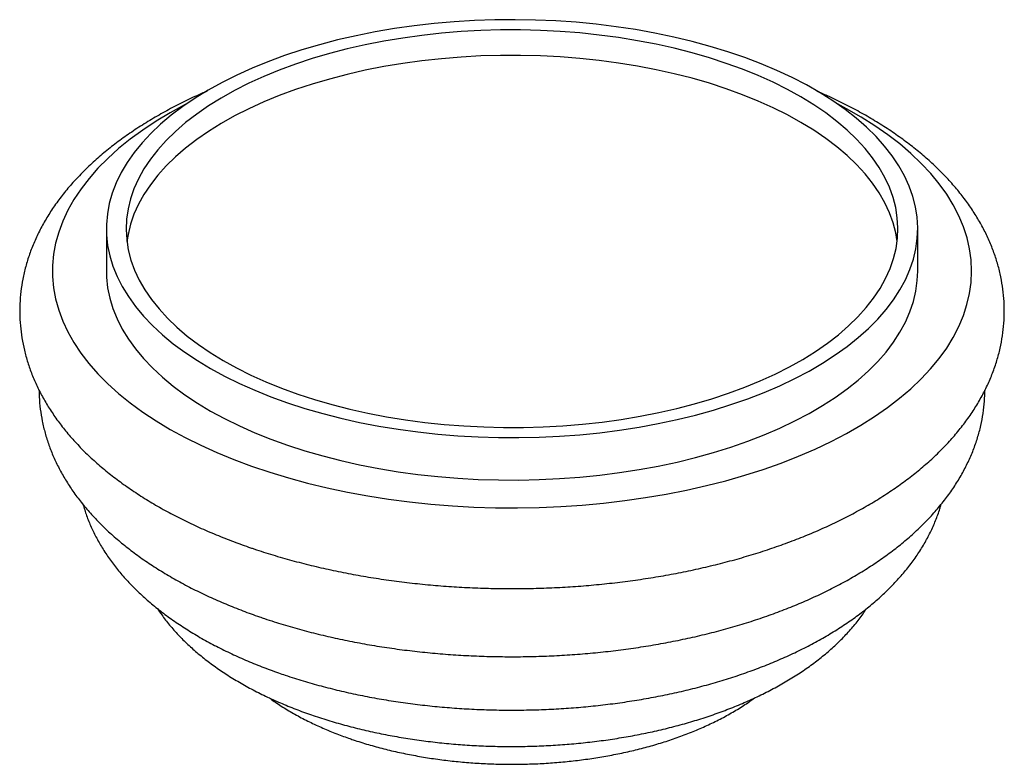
# Paper-space layout '_Trimétrica' of a CAD drawing. Header units: millimetres. Extents: x -99.4 to 0.1, y -105.4 to -30.2.
import ezdxf

# ---------------------------------------------------------------- set-up
doc = ezdxf.new("R2010")
doc.units = ezdxf.units.MM

psp = doc.layouts.new('_Trimétrica')

# ---------------------------------------------------------------- linework, layer by layer
at = {"color": 7, "linetype": 'Continuous', "lineweight": 25}
for p, q in [((-90.62, -51.329), (-90.62, -55.615)), ((-8.62, -55.615), (-8.62, -51.329))]:
    psp.add_line(p, q, dxfattribs=at)
at = {"color": 7, "linetype": 'Continuous', "lineweight": 25, "flags": 128}
for points in [[(-68.755, -70.005), (-66.908, -70.477), (-65.019, -70.9), (-63.09, -71.274), (-61.127, -71.597), (-59.136, -71.869), (-57.12, -72.09), (-55.085, -72.258), (-53.037, -72.372), (-50.979, -72.434), (-48.919, -72.443), (-46.86, -72.398), (-44.808, -72.3), (-42.768, -72.149), (-40.746, -71.945), (-38.746, -71.69), (-36.774, -71.383), (-34.833, -71.025), (-32.931, -70.617), (-31.07, -70.161), (-29.257, -69.657), (-27.494, -69.107), (-25.788, -68.512), (-24.142, -67.874), (-22.56, -67.193), (-21.047, -66.473), (-19.605, -65.715), (-18.24, -64.92), (-16.954, -64.091), (-15.75, -63.229), (-14.632, -62.338), (-13.602, -61.418), (-12.663, -60.473), (-11.818, -59.506), (-11.068, -58.517), (-10.416, -57.51), (-9.862, -56.488), (-9.409, -55.453), (-9.058, -54.407), (-8.809, -53.353), (-8.663, -52.295), (-8.62, -51.234), (-8.682, -50.173), (-8.846, -49.115), (-9.114, -48.062), (-9.484, -47.018), (-9.955, -45.985), (-10.526, -44.965), (-11.196, -43.962), (-11.964, -42.977), (-12.826, -42.013), (-13.781, -41.073), (-14.827, -40.158), (-15.961, -39.272), (-17.18, -38.416), (-18.481, -37.593), (-19.86, -36.804), (-21.315, -36.053), (-22.841, -35.339), (-24.434, -34.667), (-26.092, -34.036), (-27.808, -33.449), (-29.58, -32.907), (-31.403, -32.412), (-33.271, -31.964), (-35.181, -31.566), (-37.127, -31.217), (-39.105, -30.919), (-41.11, -30.673), (-43.136, -30.479), (-45.178, -30.337), (-47.231, -30.249), (-49.291, -30.213), (-51.351, -30.232), (-53.407, -30.303), (-55.454, -30.428), (-57.485, -30.605), (-59.497, -30.835), (-61.484, -31.116), (-63.441, -31.449), (-65.363, -31.832), (-67.245, -32.264), (-69.083, -32.744), (-70.871, -33.271), (-72.606, -33.844), (-74.283, -34.461), (-75.897, -35.12), (-77.446, -35.821), (-78.923, -36.56), (-80.327, -37.337), (-81.653, -38.149), (-82.899, -38.995), (-84.06, -39.872), (-85.134, -40.777), (-86.119, -41.71), (-87.011, -42.666), (-87.809, -43.645), (-88.51, -44.643), (-89.114, -45.658), (-89.617, -46.687), (-90.019, -47.728), (-90.32, -48.778), (-90.517, -49.834), (-90.611, -50.895), (-90.602, -51.956), (-90.489, -53.016), (-90.273, -54.071), (-89.954, -55.12), (-89.533, -56.159), (-89.012, -57.185), (-88.391, -58.197), (-87.672, -59.192), (-86.857, -60.167), (-85.948, -61.119), (-84.947, -62.047), (-83.857, -62.947), (-82.68, -63.819), (-81.42, -64.659), (-80.079, -65.465), (-78.662, -66.235), (-77.171, -66.968), (-75.611, -67.661), (-73.985, -68.313), (-72.297, -68.922), (-70.552, -69.486), (-68.755, -70.005)], [(-67.821, -69.094), (-66.021, -69.553), (-64.178, -69.964), (-62.296, -70.325), (-60.381, -70.636), (-58.437, -70.896), (-56.469, -71.104), (-54.484, -71.259), (-52.485, -71.362), (-50.479, -71.411), (-48.471, -71.407), (-46.466, -71.35), (-44.469, -71.24), (-42.486, -71.077), (-40.521, -70.862), (-38.581, -70.594), (-36.67, -70.276), (-34.794, -69.908), (-32.956, -69.49), (-31.163, -69.024), (-29.419, -68.511), (-27.728, -67.953), (-26.096, -67.35), (-24.526, -66.705), (-23.022, -66.02), (-21.589, -65.295), (-20.23, -64.533), (-18.95, -63.737), (-17.75, -62.907), (-16.635, -62.047), (-15.608, -61.158), (-14.671, -60.243), (-13.826, -59.305), (-13.076, -58.345), (-12.423, -57.367), (-11.869, -56.373), (-11.415, -55.365), (-11.063, -54.347), (-10.812, -53.32), (-10.665, -52.289), (-10.62, -51.255), (-10.679, -50.221), (-10.842, -49.19), (-11.107, -48.165), (-11.475, -47.148), (-11.943, -46.142), (-12.512, -45.15), (-13.178, -44.174), (-13.942, -43.217), (-14.8, -42.282), (-15.75, -41.371), (-16.791, -40.486), (-17.918, -39.63), (-19.129, -38.805), (-20.422, -38.013), (-21.791, -37.257), (-23.235, -36.538), (-24.748, -35.858), (-26.328, -35.219), (-27.969, -34.623), (-29.667, -34.071), (-31.419, -33.565), (-33.219, -33.106), (-35.062, -32.695), (-36.944, -32.334), (-38.859, -32.023), (-40.803, -31.763), (-42.771, -31.555), (-44.756, -31.4), (-46.755, -31.297), (-48.761, -31.248), (-50.769, -31.252), (-52.774, -31.309), (-54.771, -31.419), (-56.754, -31.582), (-58.719, -31.797), (-60.659, -32.064), (-62.57, -32.383), (-64.446, -32.751), (-66.284, -33.169), (-68.077, -33.635), (-69.821, -34.147), (-71.512, -34.706), (-73.144, -35.308), (-74.714, -35.953), (-76.218, -36.639), (-77.651, -37.364), (-79.01, -38.125), (-80.29, -38.922), (-81.49, -39.752), (-82.605, -40.612), (-83.632, -41.501), (-84.57, -42.416), (-85.414, -43.354), (-86.164, -44.314), (-86.817, -45.292), (-87.371, -46.286), (-87.825, -47.294), (-88.177, -48.312), (-88.428, -49.338), (-88.575, -50.37), (-88.62, -51.404), (-88.561, -52.438), (-88.398, -53.469), (-88.133, -54.494), (-87.765, -55.511), (-87.297, -56.517), (-86.728, -57.509), (-86.062, -58.485), (-85.298, -59.441), (-84.44, -60.377), (-83.49, -61.288), (-82.449, -62.173), (-81.322, -63.029), (-80.111, -63.854), (-78.818, -64.645), (-77.449, -65.402), (-76.005, -66.121), (-74.492, -66.801), (-72.912, -67.44), (-71.271, -68.036), (-69.573, -68.588), (-67.821, -69.094)], [(-10.7, -52.615), (-10.842, -51.761), (-11.107, -50.736), (-11.475, -49.719), (-11.943, -48.713), (-12.512, -47.721), (-13.178, -46.746), (-13.942, -45.789), (-14.8, -44.854), (-15.75, -43.942), (-16.791, -43.058), (-17.918, -42.202), (-19.129, -41.377), (-20.422, -40.585), (-21.791, -39.828), (-23.235, -39.109), (-24.748, -38.429), (-26.328, -37.79), (-27.969, -37.194), (-29.667, -36.642), (-31.419, -36.136), (-33.219, -35.677), (-35.062, -35.266), (-36.944, -34.905), (-38.859, -34.594), (-40.803, -34.334), (-42.771, -34.127), (-44.756, -33.971), (-46.755, -33.869), (-48.761, -33.819), (-50.769, -33.823), (-52.774, -33.88), (-54.771, -33.99), (-56.754, -34.153), (-58.719, -34.369), (-60.659, -34.636), (-62.57, -34.954), (-64.446, -35.323), (-66.284, -35.74), (-68.077, -36.206), (-69.821, -36.719), (-71.512, -37.277), (-73.144, -37.88), (-74.714, -38.525), (-76.218, -39.21), (-77.651, -39.935), (-79.01, -40.697), (-80.29, -41.494), (-81.49, -42.323), (-82.605, -43.184), (-83.632, -44.072), (-84.57, -44.987), (-85.414, -45.926), (-86.164, -46.885), (-86.817, -47.863), (-87.371, -48.858), (-87.825, -49.865), (-88.177, -50.883), (-88.428, -51.91), (-88.54, -52.615)], [(-82.517, -38.726), (-82.651, -38.796), (-84.156, -39.618), (-85.585, -40.476), (-86.933, -41.367), (-88.197, -42.291), (-89.376, -43.244), (-90.466, -44.225), (-91.465, -45.231), (-92.37, -46.26), (-93.18, -47.311), (-93.893, -48.379), (-94.507, -49.464), (-95.021, -50.563), (-95.434, -51.673), (-95.744, -52.792), (-95.952, -53.917), (-96.056, -55.045), (-96.056, -56.175), (-95.953, -57.304), (-95.746, -58.429), (-95.437, -59.548), (-95.025, -60.658), (-94.512, -61.757), (-93.899, -62.842), (-93.187, -63.911), (-92.378, -64.961), (-91.473, -65.991), (-90.475, -66.997), (-89.386, -67.978), (-88.208, -68.931), (-86.944, -69.855), (-85.597, -70.747), (-84.169, -71.605), (-82.664, -72.428), (-81.086, -73.213), (-79.437, -73.958), (-77.722, -74.663), (-75.944, -75.325), (-74.108, -75.944), (-72.216, -76.517), (-70.275, -77.043), (-68.287, -77.521), (-66.258, -77.951), (-64.191, -78.331), (-62.092, -78.66), (-59.965, -78.937), (-57.815, -79.163), (-55.647, -79.336), (-53.465, -79.456), (-51.275, -79.523), (-49.081, -79.537), (-46.888, -79.497), (-44.701, -79.404), (-42.526, -79.257), (-40.366, -79.059), (-38.227, -78.807), (-36.113, -78.504), (-34.029, -78.15), (-31.98, -77.746), (-29.971, -77.292), (-28.005, -76.79), (-26.088, -76.241), (-24.223, -75.645), (-22.415, -75.005), (-20.667, -74.322), (-18.984, -73.597), (-17.369, -72.832), (-15.827, -72.028), (-14.36, -71.188), (-12.971, -70.313), (-11.664, -69.405), (-10.442, -68.467), (-9.308, -67.499), (-8.263, -66.506), (-7.311, -65.487), (-6.453, -64.447), (-5.691, -63.388), (-5.027, -62.31), (-4.463, -61.218), (-4, -60.114), (-3.638, -58.999), (-3.379, -57.877), (-3.223, -56.75), (-3.171, -55.62), (-3.222, -54.49), (-3.377, -53.363), (-3.635, -52.241), (-3.996, -51.126), (-4.459, -50.022), (-5.022, -48.929), (-5.685, -47.852), (-6.446, -46.792), (-7.303, -45.752), (-8.254, -44.734), (-9.298, -43.74), (-10.432, -42.772), (-11.653, -41.833), (-12.959, -40.925), (-14.347, -40.05), (-15.814, -39.209), (-16.723, -38.726)], [(-90.62, -55.615), (-90.602, -56.242), (-90.489, -57.301), (-90.273, -58.357), (-89.954, -59.405), (-89.533, -60.444), (-89.012, -61.471), (-88.391, -62.483), (-87.672, -63.478), (-86.857, -64.453), (-85.948, -65.405), (-84.947, -66.333), (-83.857, -67.233), (-82.68, -68.105), (-81.42, -68.944), (-80.079, -69.75), (-78.662, -70.521), (-77.171, -71.254), (-75.611, -71.947), (-73.985, -72.599), (-72.297, -73.208), (-70.552, -73.772), (-68.755, -74.291)], [(-68.755, -74.291), (-66.908, -74.763), (-65.019, -75.186), (-63.09, -75.56), (-61.127, -75.883), (-59.136, -76.155), (-57.12, -76.375), (-55.085, -76.543), (-53.037, -76.658), (-50.979, -76.72), (-48.919, -76.729), (-46.86, -76.684), (-44.808, -76.586), (-42.768, -76.435), (-40.746, -76.231), (-38.746, -75.976), (-36.774, -75.668), (-34.833, -75.311), (-32.931, -74.903), (-31.07, -74.447), (-29.257, -73.943), (-27.494, -73.393), (-25.788, -72.798), (-24.142, -72.16), (-22.56, -71.479), (-21.047, -70.759), (-19.605, -70), (-18.24, -69.206), (-16.954, -68.376), (-15.75, -67.515), (-14.632, -66.623), (-13.602, -65.704), (-12.663, -64.759), (-11.818, -63.791), (-11.068, -62.803), (-10.416, -61.796), (-9.862, -60.774), (-9.409, -59.738), (-9.058, -58.693), (-8.809, -57.639), (-8.663, -56.58), (-8.62, -55.615)]]:
    psp.add_lwpolyline(points, dxfattribs=at)
at = {"color": 7, "linetype": 'Continuous', "lineweight": 25}
for points, knots in [([(-80.435, -37.437), (-80.713, -37.556), (-81.566, -37.92), (-82.931, -38.578), (-84.531, -39.407), (-86.065, -40.281), (-87.534, -41.199), (-88.933, -42.158), (-90.259, -43.158), (-91.508, -44.198), (-92.675, -45.274), (-93.757, -46.386), (-94.749, -47.529), (-95.649, -48.7), (-96.454, -49.895), (-97.163, -51.111), (-97.773, -52.342), (-98.284, -53.586), (-98.698, -54.838), (-99.014, -56.096), (-99.234, -57.357), (-99.358, -58.617), (-99.388, -59.875), (-99.324, -61.129), (-99.168, -62.376), (-98.92, -63.614), (-98.58, -64.842), (-98.15, -66.058), (-97.628, -67.262), (-97.015, -68.451), (-96.31, -69.624), (-95.514, -70.779), (-94.627, -71.913), (-93.65, -73.023), (-92.584, -74.108), (-91.431, -75.163), (-90.196, -76.186), (-88.881, -77.174), (-87.489, -78.125), (-86.026, -79.036), (-84.494, -79.907), (-82.898, -80.735), (-81.242, -81.52), (-79.529, -82.261), (-77.793, -82.944), (-76.506, -83.407), (-75.812, -83.642), (-75.701, -83.68)], [0, 0, 0, 0, 0.011568, 0.035431, 0.059339, 0.083288, 0.107268, 0.131267, 0.155258, 0.179212, 0.203093, 0.226859, 0.250464, 0.27386, 0.297005, 0.319864, 0.342418, 0.364663, 0.386613, 0.408295, 0.429752, 0.451035, 0.472201, 0.493312, 0.514417, 0.535572, 0.556838, 0.57827, 0.599915, 0.621813, 0.643988, 0.666453, 0.689205, 0.712227, 0.735489, 0.758955, 0.78258, 0.806323, 0.830144, 0.85401, 0.877892, 0.901765, 0.925614, 0.949432, 0.973213, 0.995697, 1, 1, 1, 1]), ([(-75.701, -83.68), (-75.375, -83.788), (-74.432, -84.1), (-72.838, -84.581), (-70.908, -85.108), (-68.939, -85.587), (-66.937, -86.018), (-64.905, -86.401), (-62.846, -86.735), (-60.765, -87.02), (-58.664, -87.256), (-56.547, -87.443), (-54.418, -87.58), (-52.282, -87.667), (-50.14, -87.704), (-47.998, -87.691), (-45.858, -87.628), (-43.726, -87.516), (-41.604, -87.353), (-39.496, -87.141), (-37.405, -86.88), (-35.336, -86.57), (-33.292, -86.211), (-31.277, -85.804), (-29.294, -85.349), (-27.346, -84.846), (-25.436, -84.297), (-23.569, -83.7), (-21.748, -83.057), (-19.975, -82.369), (-18.254, -81.635), (-16.588, -80.856), (-14.98, -80.033), (-13.434, -79.166), (-11.954, -78.256), (-10.542, -77.304), (-9.203, -76.311), (-7.941, -75.278), (-6.76, -74.207), (-5.663, -73.102), (-4.655, -71.964), (-3.739, -70.798), (-2.917, -69.606), (-2.192, -68.394), (-1.565, -67.165), (-1.037, -65.923), (-0.606, -64.672), (-0.273, -63.414), (-0.037, -62.154), (0.103, -60.894), (0.149, -59.635), (0.101, -58.381), (-0.039, -57.133), (-0.271, -55.893), (-0.595, -54.663), (-1.01, -53.444), (-1.516, -52.238), (-2.113, -51.047), (-2.802, -49.871), (-3.582, -48.713), (-4.454, -47.575), (-5.416, -46.46), (-6.467, -45.371), (-7.605, -44.311), (-8.826, -43.282), (-10.128, -42.288), (-11.506, -41.33), (-12.958, -40.412), (-14.478, -39.534), (-16.065, -38.7), (-17.505, -37.998), (-18.44, -37.594), (-18.804, -37.437)], [0, 0, 0, 0, 0.007817, 0.022606, 0.037371, 0.052114, 0.066836, 0.08154, 0.096229, 0.110903, 0.125565, 0.140217, 0.154862, 0.169502, 0.184138, 0.198774, 0.21341, 0.228049, 0.242693, 0.257343, 0.272003, 0.286674, 0.301358, 0.316059, 0.330777, 0.345516, 0.360278, 0.375065, 0.389879, 0.404721, 0.419592, 0.434493, 0.449422, 0.464377, 0.479353, 0.494342, 0.509329, 0.524297, 0.539224, 0.554083, 0.568847, 0.583486, 0.597971, 0.612281, 0.626402, 0.64033, 0.654071, 0.667642, 0.681067, 0.694377, 0.707608, 0.720797, 0.733979, 0.747185, 0.760454, 0.773821, 0.787316, 0.800965, 0.814786, 0.828787, 0.842969, 0.857321, 0.871827, 0.886464, 0.901206, 0.916026, 0.930899, 0.945803, 0.96072, 0.975633, 0.990533, 1, 1, 1, 1]), ([(-97.405, -67.661), (-97.406, -67.883), (-97.406, -68.515), (-97.305, -69.557), (-97.11, -70.78), (-96.82, -71.993), (-96.439, -73.196), (-95.967, -74.386), (-95.404, -75.562), (-94.75, -76.722), (-94.004, -77.865), (-93.167, -78.988), (-92.239, -80.088), (-91.222, -81.164), (-90.118, -82.21), (-88.929, -83.226), (-87.659, -84.207), (-86.312, -85.152), (-84.892, -86.057), (-83.402, -86.922), (-81.847, -87.744), (-80.232, -88.523), (-78.559, -89.257), (-76.863, -89.934), (-75.542, -90.414), (-74.485, -90.775), (-73.385, -91.135), (-71.822, -91.608), (-69.926, -92.122), (-67.993, -92.589), (-66.028, -93.007), (-64.032, -93.377), (-62.011, -93.698), (-59.967, -93.97), (-57.905, -94.193), (-55.828, -94.366), (-53.739, -94.489), (-51.644, -94.562), (-49.545, -94.585), (-47.446, -94.559), (-45.351, -94.482), (-43.264, -94.355), (-41.188, -94.179), (-39.128, -93.953), (-37.087, -93.678), (-35.069, -93.353), (-33.078, -92.98), (-31.116, -92.559), (-29.188, -92.09), (-27.296, -91.573), (-25.445, -91.009), (-23.638, -90.398), (-21.877, -89.742), (-20.167, -89.039), (-18.511, -88.291), (-16.912, -87.498), (-15.373, -86.66), (-13.897, -85.779), (-12.49, -84.855), (-11.154, -83.888), (-9.894, -82.882), (-8.713, -81.836), (-7.617, -80.755), (-6.609, -79.64), (-5.692, -78.496), (-4.87, -77.326), (-4.145, -76.134), (-3.518, -74.925), (-2.989, -73.703), (-2.559, -72.471), (-2.227, -71.233), (-1.993, -69.992), (-1.852, -68.795), (-1.835, -68.012), (-1.827, -67.644)], [0, 0, 0, 0, 0.006967, 0.019906, 0.032855, 0.045854, 0.058941, 0.072149, 0.085506, 0.099034, 0.112744, 0.126642, 0.140719, 0.15496, 0.169342, 0.18384, 0.198424, 0.213068, 0.227748, 0.242444, 0.257138, 0.271819, 0.286481, 0.301119, 0.314957, 0.319099, 0.326801, 0.341368, 0.355911, 0.370431, 0.384929, 0.399409, 0.413871, 0.42832, 0.442756, 0.457183, 0.471602, 0.486016, 0.500428, 0.514839, 0.529251, 0.543667, 0.558088, 0.572518, 0.586958, 0.60141, 0.615878, 0.630364, 0.64487, 0.659399, 0.673953, 0.688534, 0.703144, 0.717785, 0.732456, 0.747158, 0.761888, 0.776641, 0.791412, 0.806185, 0.820942, 0.835662, 0.850316, 0.864877, 0.879311, 0.893591, 0.907691, 0.921598, 0.935305, 0.948819, 0.962158, 0.975347, 0.988417, 1, 1, 1, 1]), ([(-92.989, -79.177), (-92.871, -79.561), (-92.633, -80.337), (-92.162, -81.48), (-91.605, -82.614), (-90.956, -83.731), (-90.215, -84.829), (-89.384, -85.907), (-88.462, -86.962), (-87.451, -87.99), (-86.353, -88.989), (-85.173, -89.954), (-83.912, -90.884), (-82.576, -91.775), (-81.168, -92.626), (-79.694, -93.434), (-78.158, -94.198), (-76.563, -94.918), (-74.914, -95.591), (-73.562, -96.091), (-72.457, -96.47), (-71.339, -96.836), (-69.836, -97.289), (-68.011, -97.778), (-66.151, -98.22), (-64.258, -98.612), (-62.337, -98.956), (-60.391, -99.251), (-58.424, -99.496), (-56.441, -99.691), (-54.444, -99.837), (-52.437, -99.932), (-50.426, -99.977), (-48.413, -99.972), (-46.402, -99.917), (-44.398, -99.812), (-42.404, -99.657), (-40.424, -99.451), (-38.463, -99.197), (-36.523, -98.892), (-34.609, -98.539), (-32.725, -98.137), (-30.873, -97.687), (-29.058, -97.189), (-27.283, -96.643), (-25.551, -96.05), (-23.867, -95.41), (-22.233, -94.724), (-20.653, -93.992), (-19.13, -93.214), (-17.668, -92.39), (-16.271, -91.522), (-14.944, -90.611), (-13.69, -89.657), (-12.513, -88.662), (-11.42, -87.629), (-10.413, -86.561), (-9.498, -85.461), (-8.677, -84.334), (-7.953, -83.184), (-7.326, -82.015), (-6.804, -80.831), (-6.451, -79.888), (-6.304, -79.335), (-6.265, -79.187)], [0, 0, 0, 0, 0.0148434, 0.030001, 0.0453453, 0.0609036, 0.0766924, 0.0927156, 0.108964, 0.1254168, 0.1420437, 0.1588088, 0.1756751, 0.1926079, 0.2095769, 0.2265565, 0.2435255, 0.2604728, 0.2773915, 0.294278, 0.3007924, 0.3096934, 0.3265154, 0.3433055, 0.3600658, 0.3767989, 0.3935076, 0.4101951, 0.4268646, 0.4435194, 0.4601625, 0.4767973, 0.4934269, 0.5100545, 0.5266831, 0.543315, 0.5599534, 0.5766014, 0.5932625, 0.6099398, 0.6266369, 0.6433571, 0.6601037, 0.6768803, 0.69369, 0.7105357, 0.7274199, 0.7443442, 0.7613091, 0.7783131, 0.7953523, 0.8124191, 0.8295015, 0.8465742, 0.8636102, 0.8805759, 0.8974324, 0.9141381, 0.9306533, 0.9469453, 0.9629928, 0.9787887, 0.994341, 1, 1, 1, 1]), ([(-85.453, -89.708), (-85.31, -89.926), (-84.935, -90.499), (-84.234, -91.387), (-83.357, -92.382), (-82.389, -93.348), (-81.334, -94.283), (-80.197, -95.185), (-78.98, -96.048), (-77.689, -96.872), (-76.329, -97.653), (-74.904, -98.39), (-73.421, -99.08), (-71.882, -99.725), (-70.57, -100.217), (-69.485, -100.593), (-68.387, -100.951), (-66.973, -101.373), (-65.257, -101.825), (-63.507, -102.227), (-61.727, -102.58), (-59.919, -102.884), (-58.09, -103.138), (-56.241, -103.342), (-54.379, -103.495), (-52.506, -103.598), (-50.626, -103.65), (-48.745, -103.652), (-46.866, -103.603), (-44.993, -103.504), (-43.13, -103.354), (-41.282, -103.154), (-39.453, -102.904), (-37.645, -102.604), (-35.865, -102.255), (-34.114, -101.857), (-32.398, -101.41), (-30.72, -100.914), (-29.083, -100.369), (-27.491, -99.777), (-25.948, -99.137), (-24.458, -98.449), (-23.024, -97.714), (-21.65, -96.932), (-20.342, -96.104), (-19.103, -95.23), (-17.939, -94.312), (-16.855, -93.352), (-15.855, -92.355), (-14.951, -91.32), (-14.263, -90.444), (-13.912, -89.899), (-13.799, -89.723)], [0, 0, 0, 0, 0.012137, 0.0318546, 0.0518976, 0.0722397, 0.0928381, 0.1136393, 0.1345866, 0.1556261, 0.176712, 0.1978026, 0.2188704, 0.2399006, 0.2608847, 0.2708537, 0.2819184, 0.3028024, 0.3236382, 0.3444294, 0.3651802, 0.3858954, 0.4065802, 0.4272399, 0.4478798, 0.4685051, 0.4891212, 0.5097333, 0.5303466, 0.5509647, 0.5715928, 0.5922364, 0.6129008, 0.6335917, 0.6543146, 0.6750751, 0.695879, 0.7167316, 0.737638, 0.7586025, 0.779628, 0.8007154, 0.8218623, 0.8430618, 0.8643003, 0.8855522, 0.906775, 0.9279208, 0.9489312, 0.9697421, 0.990291, 1, 1, 1, 1]), ([(-74.147, -98.73), (-74.079, -98.782), (-73.651, -99.108), (-72.793, -99.665), (-71.572, -100.398), (-70.278, -101.081), (-68.927, -101.718), (-67.546, -102.295), (-66.455, -102.7), (-65.575, -103.002), (-64.661, -103.3), (-63.371, -103.678), (-61.804, -104.078), (-60.206, -104.426), (-58.58, -104.724), (-56.93, -104.972), (-55.262, -105.168), (-53.579, -105.313), (-51.886, -105.407), (-50.187, -105.45), (-48.487, -105.441), (-46.79, -105.381), (-45.101, -105.27), (-43.424, -105.108), (-41.763, -104.895), (-40.123, -104.632), (-38.508, -104.318), (-36.922, -103.953), (-35.369, -103.538), (-33.853, -103.073), (-32.379, -102.558), (-30.949, -101.993), (-29.57, -101.377), (-28.243, -100.712), (-26.978, -99.994), (-25.93, -99.338), (-25.333, -98.901), (-25.112, -98.739)], [0, 0, 0, 0, 0.005816, 0.036676, 0.067699, 0.098791, 0.129865, 0.160879, 0.190178, 0.19951, 0.215852, 0.246612, 0.277278, 0.307857, 0.33836, 0.368796, 0.399178, 0.429517, 0.459826, 0.490117, 0.520401, 0.550689, 0.580991, 0.611319, 0.641685, 0.672101, 0.70258, 0.733136, 0.76378, 0.794526, 0.825383, 0.856361, 0.887463, 0.918686, 0.950015, 0.981419, 1, 1, 1, 1])]:
    psp.add_open_spline(points, degree=3, knots=knots, dxfattribs=at)

doc.saveas('drawing.dxf')
